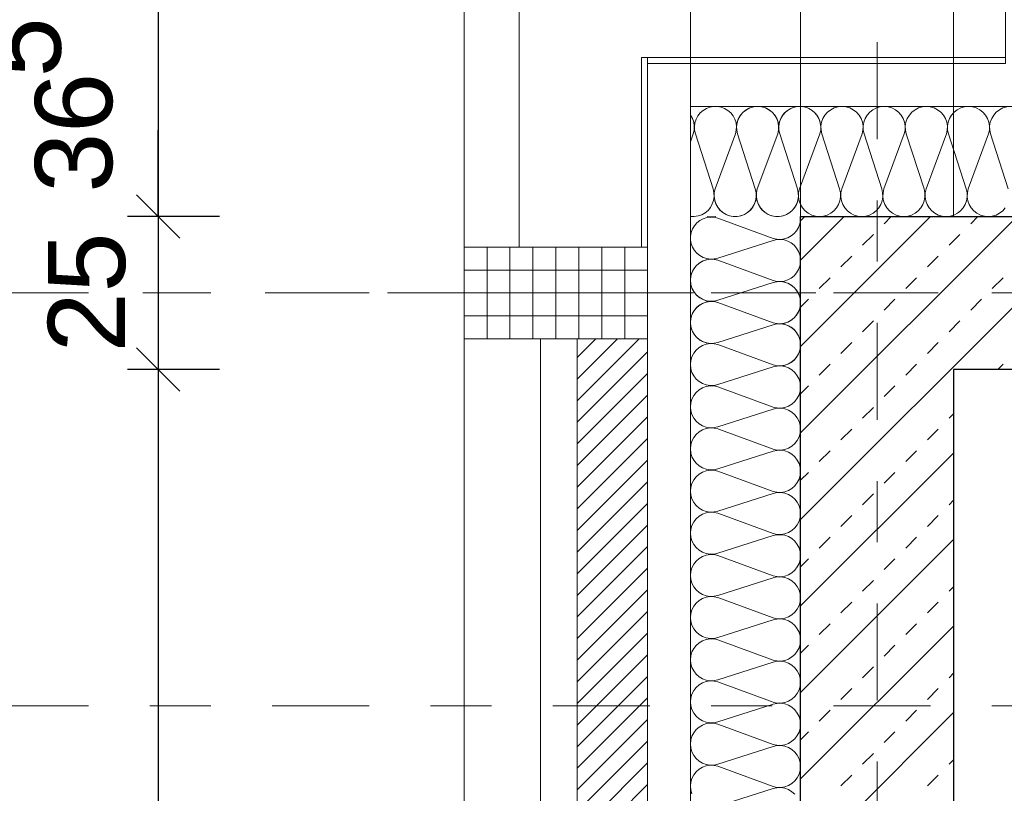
# Model space of a CAD drawing. Header units: metres. Extents: x -45.2 to 14.3, y -31.8 to 10.2.
# Tile 13 of 152: x -40.6 to -38.9, y -17 to -15.8. Entities that reach past the tile are written whole.
import ezdxf

# ---------------------------------------------------------------- set-up
doc = ezdxf.new("R2010")
doc.units = ezdxf.units.M
doc.header["$LTSCALE"] = 0.05
for name, pattern in [('Achsen 01', [5.291531, 3.175, -1.058062, 0.352704, -0.705764]), ('ISO-07 Punktiert', [0.889, 0.127, -0.762]), ('Raster 01', [2, 1, -1]), ('VW-01 Strichlinie kurz', [2, 1, -1])]:
    doc.linetypes.add(name, pattern=pattern)
doc.layers.get('0').update_dxf_attribs({"lineweight": 25})
for name, color, linetype, lineweight, true_color in [('013_Beton und Stahlbetonarbeiten-000 Brüstung', 7, 'Continuous', 9, 0xa6a6a6), ('014_Fassadenarbeiten-000 Aufsicht Betonfertigteile', 7, 'Continuous', 9, 0xc0c0c0), ('014_Fassadenarbeiten-000 Aufsicht Mauerwerk', 7, 'Continuous', 9, 0xa6a6a6), ('014_Fassadenarbeiten-330 mineralische Dämmung', 7, 'Continuous', 9, 0x666666), ('031_Metallbauarbeiten-330 Aufsicht Metallbauarbeiten', 7, 'Continuous', 9, 0xa6a6a6), ('032_Metallarbeiten-PR_Fassade', 7, 'Continuous', 13, 0x444444), ('AV1-Achsen', 1, 'Achsen 01', 18, 0xff0000), ('AV1-Raster', 7, 'Raster 01', 9, 0xa6a6a6)]:
    doc.layers.add(name, color=color, linetype=linetype, lineweight=lineweight, true_color=true_color)
for name, color, linetype, lineweight in [('013_Beton und Stahlbetonarbeiten-000 Unterzüge', 7, 'ISO-07 Punktiert', 13), ('013_Beton und Stahlbetonarbeiten-330 Außenwände', 7, 'Continuous', 25), ('014_Fassadenarbeiten-330 Betonfertigteile vertikal', 7, 'Continuous', 9), ('014_Fassadenarbeiten-330 Filtermauerwerk 11.5cm', 7, 'Continuous', 9), ('AV1-Schnitt Achsen', 7, 'Achsen 01', 18), ('Bemaßung-Bemaßung', 7, 'Continuous', 9)]:
    doc.layers.add(name, color=color, linetype=linetype, lineweight=lineweight)
doc.styles.add('Arial', font='arial.ttf')

msp = doc.modelspace()

# ---------------------------------------------------------------- linework, layer by layer
at = {"color": 0, "linetype": 'ByBlock', "lineweight": -2}
for p, q in [((-40.325, -16.075), (-40.325, -16.0043)), ((-40.325, -16.075), (-40.325, -16.1457)), ((-40.325, -16.325), (-40.325, -16.3957)), ((-40.325, -16.325), (-40.325, -16.3957))]:
    msp.add_line(p, q, dxfattribs=at)
at = {"color": 0, "linetype": 'Continuous', "lineweight": 15}
for p, q in [((-40.2896, -16.1104), (-40.3604, -16.0396)), ((-40.3604, -16.0396), (-40.2896, -16.1104)), ((-40.3604, -16.2896), (-40.2896, -16.3604)), ((-40.3604, -16.2896), (-40.2896, -16.3604))]:
    msp.add_line(p, q, dxfattribs=at)
at = {"layer": '013_Beton und Stahlbetonarbeiten-000 Brüstung'}
msp.add_lwpolyline([(-39.275, -16.075), (-39.275, -13.625), (-39.025, -13.625), (-39.025, -16.075)], close=True, dxfattribs=at)
at = {"layer": '013_Beton und Stahlbetonarbeiten-000 Unterzüge', "linetype": 'VW-01 Strichlinie kurz'}
msp.add_lwpolyline([(-39.275, -16.075), (-39.275, -13.625), (-39.025, -13.625), (-39.025, -16.075)], close=True, dxfattribs=at)
at = {"layer": '013_Beton und Stahlbetonarbeiten-330 Außenwände', "color": 251, "linetype": 'Continuous', "lineweight": 13, "true_color": 0x4c4c4c}
for p, q in [((-39.275, -16.0819), (-39.2681, -16.075)), ((-38.7796, -16.075), (-39.275, -16.5704)), ((-38.9211, -16.075), (-39.275, -16.4289)), ((-39.0625, -16.075), (-39.275, -16.2875)), ((-39.2039, -16.075), (-39.275, -16.1461)), ((-39.1384, -16.0867), (-39.1267, -16.075)), ((-38.9969, -16.0867), (-38.9853, -16.075)), ((-39.1737, -16.122), (-39.156, -16.1044)), ((-39.0323, -16.122), (-39.0146, -16.1044)), ((-39.2091, -16.1574), (-39.1914, -16.1397)), ((-39.0676, -16.1574), (-39.05, -16.1397)), ((-39.2444, -16.1927), (-39.2267, -16.1751)), ((-39.103, -16.1927), (-39.0853, -16.1751)), ((-38.9616, -16.1927), (-38.9439, -16.1751)), ((-39.275, -16.2233), (-39.2621, -16.2104)), ((-39.1384, -16.2281), (-39.1207, -16.2104)), ((-38.9969, -16.2281), (-38.9793, -16.2104)), ((-39.1737, -16.2635), (-39.156, -16.2458)), ((-39.0323, -16.2635), (-39.0146, -16.2458)), ((-39.2091, -16.2988), (-39.1914, -16.2811)), ((-39.0676, -16.2988), (-39.05, -16.2811)), ((-39.2444, -16.3342), (-39.2267, -16.3165)), ((-39.103, -16.3342), (-39.0853, -16.3165)), ((-38.9524, -16.325), (-38.9439, -16.3165)), ((-39.275, -16.3647), (-39.2621, -16.3518)), ((-39.1384, -16.3695), (-39.1207, -16.3518)), ((-39.1737, -16.4049), (-39.156, -16.3872)), ((-39.0323, -16.4049), (-39.025, -16.3976)), ((-39.2091, -16.4402), (-39.1914, -16.4226)), ((-39.0676, -16.4402), (-39.05, -16.4226)), ((-39.025, -16.4618), (-39.275, -16.7118)), ((-39.2444, -16.4756), (-39.2267, -16.4579)), ((-39.103, -16.4756), (-39.0853, -16.4579)), ((-39.275, -16.5062), (-39.2621, -16.4933)), ((-39.1384, -16.5109), (-39.1207, -16.4933)), ((-39.1737, -16.5463), (-39.156, -16.5286)), ((-39.0323, -16.5463), (-39.025, -16.539)), ((-39.2091, -16.5817), (-39.1914, -16.564)), ((-39.0676, -16.5817), (-39.05, -16.564)), ((-39.025, -16.6032), (-39.275, -16.8532)), ((-39.2444, -16.617), (-39.2267, -16.5993)), ((-39.103, -16.617), (-39.0853, -16.5993)), ((-39.275, -16.6476), (-39.2621, -16.6347)), ((-39.1384, -16.6524), (-39.1207, -16.6347)), ((-39.1737, -16.6877), (-39.156, -16.67)), ((-39.0323, -16.6877), (-39.025, -16.6804)), ((-39.2091, -16.7231), (-39.1914, -16.7054)), ((-39.0676, -16.7231), (-39.05, -16.7054)), ((-39.025, -16.7446), (-39.275, -16.9946)), ((-39.2444, -16.7584), (-39.2267, -16.7408)), ((-39.103, -16.7584), (-39.0853, -16.7408)), ((-39.275, -16.789), (-39.2621, -16.7761)), ((-39.1384, -16.7938), (-39.1207, -16.7761)), ((-39.1737, -16.8291), (-39.156, -16.8115)), ((-39.0323, -16.8291), (-39.025, -16.8218)), ((-39.2091, -16.8645), (-39.1914, -16.8468)), ((-39.0676, -16.8645), (-39.05, -16.8468)), ((-39.2444, -16.8999), (-39.2267, -16.8822)), ((-39.103, -16.8999), (-39.0853, -16.8822)), ((-39.025, -16.886), (-39.275, -17.136)), ((-39.275, -16.9304), (-39.2621, -16.9175)), ((-39.1384, -16.9352), (-39.1207, -16.9175)), ((-39.1737, -16.9706), (-39.156, -16.9529)), ((-39.0323, -16.9706), (-39.025, -16.9633)), ((-39.2091, -17.0059), (-39.1914, -16.9882)), ((-39.0676, -17.0059), (-39.05, -16.9882))]:
    msp.add_line(p, q, dxfattribs=at)
at = {"layer": '013_Beton und Stahlbetonarbeiten-330 Außenwände'}
msp.add_lwpolyline([(-39.275, -16.075), (-36.325, -16.075), (-36.325, -16.325), (-39.025, -16.325), (-39.025, -21.725), (-39.275, -21.725)], close=True, dxfattribs=at)
at = {"layer": '014_Fassadenarbeiten-000 Aufsicht Betonfertigteile'}
msp.add_lwpolyline([(-39.455, 0.305), (-39.455, -21.905), (-39.825, -22.275), (-39.825, 0.675)], close=True, dxfattribs=at)
at = {"layer": '014_Fassadenarbeiten-000 Aufsicht Mauerwerk'}
for points in [[(-39.525, -17.475), (-39.7, -17.475), (-39.7, -16.275), (-39.525, -16.275)], [(-39.7, -16.275), (-39.525, -16.275), (-39.525, -17.475), (-39.7, -17.475)]]:
    msp.add_lwpolyline(points, close=True, dxfattribs=at)
at = {"layer": '014_Fassadenarbeiten-330 Betonfertigteile vertikal', "color": 8, "linetype": 'Continuous', "lineweight": 9, "true_color": 0x808080}
for p, q in [((-39.7875, -16.125), (-39.7875, -16.275)), ((-39.75, -16.125), (-39.75, -16.275)), ((-39.7125, -16.125), (-39.7125, -16.275)), ((-39.675, -16.125), (-39.675, -16.275)), ((-39.6375, -16.125), (-39.6375, -16.275)), ((-39.6, -16.125), (-39.6, -16.275)), ((-39.5625, -16.125), (-39.5625, -16.275))]:
    msp.add_line(p, q, dxfattribs=at)
at = {"layer": '014_Fassadenarbeiten-330 Betonfertigteile vertikal', "color": 8, "linetype": 'Continuous', "lineweight": 13, "true_color": 0x808080}
for p, q in [((-39.825, -16.1625), (-39.525, -16.1625)), ((-39.825, -16.2), (-39.525, -16.2)), ((-39.825, -16.2375), (-39.525, -16.2375))]:
    msp.add_line(p, q, dxfattribs=at)
at = {"layer": '014_Fassadenarbeiten-330 Betonfertigteile vertikal'}
msp.add_lwpolyline([(-39.525, -16.275), (-39.525, -16.125), (-39.825, -16.125), (-39.825, -16.275)], close=True, dxfattribs=at)
at = {"layer": '014_Fassadenarbeiten-330 Filtermauerwerk 11.5cm', "color": 8, "linetype": 'Continuous', "lineweight": 9, "true_color": 0x808080}
for p, q in [((-39.64, -16.3055), (-39.6095, -16.275)), ((-39.64, -16.3408), (-39.5742, -16.275)), ((-39.64, -16.3762), (-39.5388, -16.275)), ((-39.64, -16.4115), (-39.525, -16.2965)), ((-39.64, -16.4469), (-39.525, -16.3319)), ((-39.64, -16.4823), (-39.525, -16.3673)), ((-39.64, -16.5176), (-39.525, -16.4026)), ((-39.64, -16.553), (-39.525, -16.438)), ((-39.64, -16.5883), (-39.525, -16.4733)), ((-39.64, -16.6237), (-39.525, -16.5087)), ((-39.64, -16.659), (-39.525, -16.544)), ((-39.64, -16.6944), (-39.525, -16.5794)), ((-39.64, -16.7297), (-39.525, -16.6147)), ((-39.64, -16.7651), (-39.525, -16.6501)), ((-39.64, -16.8005), (-39.525, -16.6855)), ((-39.64, -16.8358), (-39.525, -16.7208)), ((-39.64, -16.8712), (-39.525, -16.7562)), ((-39.64, -16.9065), (-39.525, -16.7915)), ((-39.64, -16.9419), (-39.525, -16.8269)), ((-39.64, -16.9772), (-39.525, -16.8622)), ((-39.64, -17.0126), (-39.525, -16.8976)), ((-39.64, -17.0479), (-39.525, -16.9329)), ((-39.64, -17.0833), (-39.525, -16.9683)), ((-39.64, -17.1186), (-39.525, -17.0036))]:
    msp.add_line(p, q, dxfattribs=at)
at = {"layer": '014_Fassadenarbeiten-330 Filtermauerwerk 11.5cm'}
msp.add_lwpolyline([(-39.64, -16.275), (-39.525, -16.275), (-39.525, -17.475), (-39.64, -17.475)], close=True, dxfattribs=at)
at = {"layer": '014_Fassadenarbeiten-330 mineralische Dämmung'}
msp.add_lwpolyline([(-36.8275, -16.075), (-36.8275, -15.895), (-39.455, -15.895), (-39.455, -21.905), (-39.15, -21.905), (-39.15, -21.725), (-39.275, -21.725), (-39.275, -16.075)], close=True, dxfattribs=at)
for points in [[(-39.2434, -15.94), (-39.2421, -15.934), (-39.2418, -15.9278), (-39.2427, -15.9217), (-39.2446, -15.9159), (-39.2475, -15.9104), (-39.2514, -15.9056), (-39.256, -15.9016), (-39.256, -15.9016), (-39.2613, -15.8984), (-39.2671, -15.8962), (-39.2731, -15.8951), (-39.2793, -15.8951), (-39.2854, -15.8962), (-39.2911, -15.8984), (-39.2964, -15.9016), (-39.2964, -15.9016), (-39.3011, -15.9056), (-39.3049, -15.9104), (-39.3079, -15.9159), (-39.3098, -15.9217), (-39.3106, -15.9278), (-39.3104, -15.934), (-39.309, -15.94), (-39.2801, -16.03), (-39.2801, -16.03), (-39.2787, -16.036), (-39.2785, -16.0422), (-39.2793, -16.0483), (-39.2812, -16.0542), (-39.2841, -16.0596), (-39.288, -16.0644), (-39.2926, -16.0685), (-39.2926, -16.0685), (-39.2979, -16.0716), (-39.3037, -16.0738), (-39.3098, -16.0749), (-39.316, -16.0749), (-39.322, -16.0738), (-39.3278, -16.0716), (-39.3331, -16.0685), (-39.3331, -16.0685), (-39.3377, -16.0644), (-39.3416, -16.0596), (-39.3445, -16.0542), (-39.3464, -16.0483), (-39.3473, -16.0422), (-39.347, -16.036), (-39.3457, -16.03), (-39.3124, -15.94), (-39.3124, -15.94), (-39.311, -15.934), (-39.3108, -15.9278), (-39.3116, -15.9217), (-39.3135, -15.9159), (-39.3164, -15.9104), (-39.3203, -15.9056), (-39.3249, -15.9016), (-39.3249, -15.9016), (-39.3302, -15.8984), (-39.336, -15.8962), (-39.3421, -15.8951), (-39.3483, -15.8951), (-39.3543, -15.8962), (-39.3601, -15.8984), (-39.3654, -15.9016), (-39.3654, -15.9016), (-39.37, -15.9056), (-39.3739, -15.9104), (-39.3768, -15.9159), (-39.3787, -15.9217), (-39.3796, -15.9278), (-39.3793, -15.934), (-39.378, -15.94), (-39.349, -16.03), (-39.349, -16.03), (-39.3477, -16.036), (-39.3474, -16.0422), (-39.3482, -16.0483), (-39.3502, -16.0542), (-39.3531, -16.0596), (-39.3569, -16.0644), (-39.3616, -16.0685), (-39.3616, -16.0685), (-39.3669, -16.0716), (-39.3727, -16.0738), (-39.3787, -16.0749), (-39.3849, -16.0749), (-39.391, -16.0738), (-39.3967, -16.0716), (-39.402, -16.0685), (-39.402, -16.0685), (-39.4067, -16.0644), (-39.4105, -16.0596), (-39.4135, -16.0542), (-39.4154, -16.0483), (-39.4162, -16.0422), (-39.416, -16.036), (-39.4146, -16.03), (-39.3813, -15.94), (-39.3813, -15.94), (-39.38, -15.934), (-39.3797, -15.9278), (-39.3805, -15.9217), (-39.3825, -15.9159), (-39.3854, -15.9104), (-39.3892, -15.9056), (-39.3939, -15.9016), (-39.3939, -15.9016), (-39.3992, -15.8984), (-39.405, -15.8962), (-39.411, -15.8951), (-39.4172, -15.8951), (-39.4233, -15.8962), (-39.429, -15.8984), (-39.4343, -15.9016), (-39.4343, -15.9016), (-39.439, -15.9056), (-39.4428, -15.9104), (-39.4458, -15.9159), (-39.4477, -15.9217), (-39.4485, -15.9278), (-39.4483, -15.934), (-39.4469, -15.94), (-39.418, -16.03), (-39.418, -16.03), (-39.4166, -16.0361), (-39.4164, -16.0424), (-39.4173, -16.0486), (-39.4193, -16.0545), (-39.4223, -16.06), (-39.4263, -16.0649), (-39.4311, -16.0689), (-39.4366, -16.072), (-39.4425, -16.074), (-39.4487, -16.075), (-39.455, -16.0748)], [(-38.9403, -16.0608), (-38.9446, -16.0657), (-38.9497, -16.0697), (-38.9555, -16.0726), (-38.9617, -16.0744), (-38.9681, -16.075), (-38.9746, -16.0744), (-38.9808, -16.0726), (-38.9866, -16.0697), (-38.9917, -16.0657), (-38.996, -16.0608), (-38.9993, -16.0553), (-39.0015, -16.0492), (-39.0025, -16.0428), (-39.0023, -16.0363), (-39.0009, -16.03), (-38.9677, -15.94), (-38.9677, -15.94), (-38.9663, -15.9337), (-38.9661, -15.9272), (-38.9671, -15.9208), (-38.9693, -15.9147), (-38.9726, -15.9092), (-38.9769, -15.9043), (-38.982, -15.9003), (-38.9878, -15.8974), (-38.994, -15.8956), (-39.0004, -15.895), (-39.0069, -15.8956), (-39.0131, -15.8974), (-39.0189, -15.9003), (-39.024, -15.9043), (-39.0283, -15.9092), (-39.0316, -15.9147), (-39.0338, -15.9208), (-39.0348, -15.9272), (-39.0346, -15.9337), (-39.0332, -15.94), (-39.0043, -16.03), (-39.0043, -16.03), (-39.0029, -16.0363), (-39.0027, -16.0428), (-39.0037, -16.0492), (-39.0059, -16.0553), (-39.0092, -16.0608), (-39.0135, -16.0657), (-39.0187, -16.0697), (-39.0244, -16.0726), (-39.0306, -16.0744), (-39.0371, -16.075), (-39.0435, -16.0744), (-39.0498, -16.0726), (-39.0555, -16.0697), (-39.0606, -16.0657), (-39.0649, -16.0608), (-39.0682, -16.0553), (-39.0704, -16.0492), (-39.0715, -16.0428), (-39.0713, -16.0363), (-39.0699, -16.03), (-39.0366, -15.94), (-39.0366, -15.94), (-39.0352, -15.9337), (-39.035, -15.9272), (-39.036, -15.9208), (-39.0382, -15.9147), (-39.0416, -15.9092), (-39.0458, -15.9043), (-39.051, -15.9003), (-39.0567, -15.8974), (-39.0629, -15.8956), (-39.0694, -15.895), (-39.0758, -15.8956), (-39.0821, -15.8974), (-39.0878, -15.9003), (-39.0929, -15.9043), (-39.0972, -15.9092), (-39.1005, -15.9147), (-39.1027, -15.9208), (-39.1038, -15.9272), (-39.1036, -15.9337), (-39.1022, -15.94), (-39.0732, -16.03), (-39.0732, -16.03), (-39.0719, -16.0363), (-39.0717, -16.0428), (-39.0727, -16.0492), (-39.0749, -16.0553), (-39.0782, -16.0608), (-39.0825, -16.0657), (-39.0876, -16.0697), (-39.0934, -16.0726), (-39.0996, -16.0744), (-39.106, -16.075), (-39.1125, -16.0744), (-39.1187, -16.0726), (-39.1245, -16.0697), (-39.1296, -16.0657), (-39.1339, -16.0608), (-39.1372, -16.0553), (-39.1394, -16.0492), (-39.1404, -16.0428), (-39.1402, -16.0363), (-39.1388, -16.03), (-39.1055, -15.94), (-39.1055, -15.94), (-39.1042, -15.9337), (-39.104, -15.9272), (-39.105, -15.9208), (-39.1072, -15.9147), (-39.1105, -15.9092), (-39.1148, -15.9043), (-39.1199, -15.9003), (-39.1257, -15.8974), (-39.1319, -15.8956), (-39.1383, -15.895), (-39.1448, -15.8956), (-39.151, -15.8974), (-39.1568, -15.9003), (-39.1619, -15.9043), (-39.1662, -15.9092), (-39.1695, -15.9147), (-39.1717, -15.9208), (-39.1727, -15.9272), (-39.1725, -15.9337), (-39.1711, -15.94), (-39.1422, -16.03), (-39.1422, -16.03), (-39.1408, -16.0363), (-39.1406, -16.0428), (-39.1416, -16.0492), (-39.1438, -16.0553), (-39.1471, -16.0608), (-39.1514, -16.0657), (-39.1565, -16.0697), (-39.1623, -16.0726), (-39.1685, -16.0744), (-39.175, -16.075), (-39.1814, -16.0744), (-39.1876, -16.0726), (-39.1934, -16.0697), (-39.1985, -16.0657), (-39.2028, -16.0608), (-39.2061, -16.0553), (-39.2083, -16.0492), (-39.2094, -16.0428), (-39.2092, -16.0363), (-39.2078, -16.03), (-39.1745, -15.94), (-39.1745, -15.94), (-39.1731, -15.9337), (-39.1729, -15.9272), (-39.1739, -15.9208), (-39.1761, -15.9147), (-39.1794, -15.9092), (-39.1837, -15.9043), (-39.1888, -15.9003), (-39.1946, -15.8974), (-39.2008, -15.8956), (-39.2073, -15.895), (-39.2137, -15.8956), (-39.2199, -15.8974), (-39.2257, -15.9003), (-39.2308, -15.9043), (-39.2351, -15.9092), (-39.2384, -15.9147), (-39.2406, -15.9208), (-39.2416, -15.9272), (-39.2415, -15.9337), (-39.2401, -15.94), (-39.2111, -16.03), (-39.2111, -16.03), (-39.2097, -16.0363), (-39.2096, -16.0428), (-39.2106, -16.0492), (-39.2128, -16.0553), (-39.2161, -16.0608), (-39.2204, -16.0657), (-39.2255, -16.0697), (-39.2313, -16.0726), (-39.2375, -16.0744), (-39.2439, -16.075), (-39.2504, -16.0744), (-39.2566, -16.0726), (-39.2624, -16.0697), (-39.2675, -16.0657), (-39.2718, -16.0608), (-39.2751, -16.0553), (-39.2773, -16.0492), (-39.2783, -16.0428), (-39.2781, -16.0363), (-39.2767, -16.03), (-39.2434, -15.94), (-39.2434, -15.94), (-39.242, -15.9337), (-39.2419, -15.9272), (-39.2429, -15.9208), (-39.2451, -15.9147), (-39.2484, -15.9092), (-39.2527, -15.9043), (-39.2578, -15.9003), (-39.2636, -15.8974), (-39.2698, -15.8956), (-39.2762, -15.895), (-39.2827, -15.8956), (-39.2889, -15.8974), (-39.2947, -15.9003), (-39.2998, -15.9043), (-39.3041, -15.9092), (-39.3074, -15.9147), (-39.3096, -15.9208), (-39.3106, -15.9272), (-39.3104, -15.9337), (-39.309, -15.94), (-39.2801, -16.03), (-39.2801, -16.03), (-39.2787, -16.0363), (-39.2785, -16.0428), (-39.2795, -16.0492), (-39.2817, -16.0553), (-39.285, -16.0608), (-39.2893, -16.0657), (-39.2944, -16.0697), (-39.3002, -16.0726), (-39.3064, -16.0744), (-39.3129, -16.075), (-39.3193, -16.0744), (-39.3255, -16.0726), (-39.3313, -16.0697), (-39.3364, -16.0657), (-39.3407, -16.0608), (-39.344, -16.0553), (-39.3462, -16.0492), (-39.3472, -16.0428), (-39.3471, -16.0363), (-39.3457, -16.03), (-39.3124, -15.94), (-39.3124, -15.94), (-39.311, -15.9337), (-39.3108, -15.9272), (-39.3118, -15.9208), (-39.314, -15.9147), (-39.3173, -15.9092), (-39.3216, -15.9043), (-39.3267, -15.9003), (-39.3325, -15.8974), (-39.3387, -15.8956), (-39.3452, -15.895), (-39.3516, -15.8956), (-39.3578, -15.8974), (-39.3636, -15.9003), (-39.3687, -15.9043), (-39.373, -15.9092), (-39.3763, -15.9147), (-39.3785, -15.9208), (-39.3795, -15.9272), (-39.3794, -15.9337), (-39.378, -15.94), (-39.349, -16.03), (-39.349, -16.03), (-39.3476, -16.0363), (-39.3474, -16.0428), (-39.3485, -16.0492), (-39.3507, -16.0553), (-39.354, -16.0608), (-39.3583, -16.0657), (-39.3634, -16.0697), (-39.3691, -16.0726), (-39.3754, -16.0744), (-39.3818, -16.075), (-39.3883, -16.0744), (-39.3945, -16.0726), (-39.4003, -16.0697), (-39.4054, -16.0657), (-39.4097, -16.0608), (-39.413, -16.0553), (-39.4152, -16.0492), (-39.4162, -16.0428), (-39.416, -16.0363), (-39.4146, -16.03)], [(-38.9379, -15.8956), (-38.9442, -15.8974), (-38.9499, -15.9003), (-38.9551, -15.9043), (-38.9593, -15.9092), (-38.9626, -15.9147), (-38.9648, -15.9208), (-38.9659, -15.9272), (-38.9657, -15.9337), (-38.9643, -15.94), (-38.9354, -16.03)], [(-39.455, -15.9095), (-39.4518, -15.915), (-39.4497, -15.921), (-39.4487, -15.9274), (-39.4489, -15.9338), (-39.4503, -15.94), (-39.455, -15.9528)], [(-39.32, -16.3176), (-39.314, -16.3189), (-39.3078, -16.3192), (-39.3017, -16.3184), (-39.2959, -16.3164), (-39.2904, -16.3135), (-39.2856, -16.3097), (-39.2816, -16.305), (-39.2816, -16.305), (-39.2784, -16.2997), (-39.2762, -16.2939), (-39.2751, -16.2879), (-39.2751, -16.2817), (-39.2762, -16.2756), (-39.2784, -16.2699), (-39.2816, -16.2646), (-39.2816, -16.2646), (-39.2856, -16.2599), (-39.2904, -16.2561), (-39.2959, -16.2531), (-39.3017, -16.2512), (-39.3078, -16.2504), (-39.314, -16.2507), (-39.32, -16.252), (-39.41, -16.2809), (-39.41, -16.2809), (-39.416, -16.2823), (-39.4222, -16.2826), (-39.4283, -16.2817), (-39.4342, -16.2798), (-39.4396, -16.2769), (-39.4444, -16.273), (-39.4485, -16.2684), (-39.4485, -16.2684), (-39.4516, -16.2631), (-39.4538, -16.2573), (-39.4549, -16.2512), (-39.4549, -16.2451), (-39.4538, -16.239), (-39.4516, -16.2332), (-39.4485, -16.2279), (-39.4485, -16.2279), (-39.4444, -16.2233), (-39.4396, -16.2194), (-39.4342, -16.2165), (-39.4283, -16.2146), (-39.4222, -16.2137), (-39.416, -16.214), (-39.41, -16.2154), (-39.32, -16.2486), (-39.32, -16.2486), (-39.314, -16.25), (-39.3078, -16.2503), (-39.3017, -16.2494), (-39.2959, -16.2475), (-39.2904, -16.2446), (-39.2856, -16.2407), (-39.2816, -16.2361), (-39.2816, -16.2361), (-39.2784, -16.2308), (-39.2762, -16.225), (-39.2751, -16.2189), (-39.2751, -16.2128), (-39.2762, -16.2067), (-39.2784, -16.2009), (-39.2816, -16.1956), (-39.2816, -16.1956), (-39.2856, -16.191), (-39.2904, -16.1871), (-39.2959, -16.1842), (-39.3017, -16.1823), (-39.3078, -16.1814), (-39.314, -16.1817), (-39.32, -16.1831), (-39.41, -16.212), (-39.41, -16.212), (-39.416, -16.2134), (-39.4222, -16.2136), (-39.4283, -16.2128), (-39.4342, -16.2109), (-39.4396, -16.2079), (-39.4444, -16.2041), (-39.4485, -16.1994), (-39.4485, -16.1994), (-39.4516, -16.1941), (-39.4538, -16.1884), (-39.4549, -16.1823), (-39.4549, -16.1761), (-39.4538, -16.1701), (-39.4516, -16.1643), (-39.4485, -16.159), (-39.4485, -16.159), (-39.4444, -16.1543), (-39.4396, -16.1505), (-39.4342, -16.1476), (-39.4283, -16.1456), (-39.4222, -16.1448), (-39.416, -16.1451), (-39.41, -16.1464), (-39.32, -16.1797), (-39.32, -16.1797), (-39.314, -16.181), (-39.3078, -16.1813), (-39.3017, -16.1805), (-39.2959, -16.1786), (-39.2904, -16.1756), (-39.2856, -16.1718), (-39.2816, -16.1671), (-39.2816, -16.1671), (-39.2784, -16.1618), (-39.2762, -16.1561), (-39.2751, -16.15), (-39.2751, -16.1438), (-39.2762, -16.1378), (-39.2784, -16.132), (-39.2816, -16.1267), (-39.2816, -16.1267), (-39.2856, -16.122), (-39.2904, -16.1182), (-39.2959, -16.1153), (-39.3017, -16.1133), (-39.3078, -16.1125), (-39.314, -16.1128), (-39.32, -16.1141), (-39.41, -16.143), (-39.41, -16.143), (-39.416, -16.1444), (-39.4222, -16.1447), (-39.4283, -16.1438), (-39.4342, -16.1419), (-39.4396, -16.139), (-39.4444, -16.1351), (-39.4485, -16.1305), (-39.4485, -16.1305), (-39.4516, -16.1252), (-39.4538, -16.1194), (-39.4549, -16.1133), (-39.4549, -16.1072), (-39.4538, -16.1011), (-39.4516, -16.0953), (-39.4485, -16.09), (-39.4485, -16.09), (-39.4444, -16.0854), (-39.4396, -16.0815), (-39.4342, -16.0786), (-39.4283, -16.0767), (-39.4222, -16.0759), (-39.416, -16.0761), (-39.41, -16.0775), (-39.32, -16.1107), (-39.32, -16.1107), (-39.314, -16.1121), (-39.3078, -16.1124), (-39.3017, -16.1115), (-39.2959, -16.1096), (-39.2905, -16.1067), (-39.2857, -16.1029), (-39.2816, -16.0982), (-39.2784, -16.093), (-39.2763, -16.0872), (-39.2751, -16.0812), (-39.2751, -16.075)], [(-39.4134, -16.075), (-39.4181, -16.0757), (-39.423, -16.0757), (-39.4278, -16.075)], [(-39.4526, -17.0192), (-39.4544, -17.013), (-39.455, -17.0065), (-39.4544, -17.0001), (-39.4526, -16.9939), (-39.4497, -16.9881), (-39.4457, -16.983), (-39.4408, -16.9787), (-39.4353, -16.9754), (-39.4292, -16.9732), (-39.4228, -16.9722), (-39.4163, -16.9724), (-39.41, -16.9738), (-39.32, -17.007), (-39.32, -17.007), (-39.3137, -17.0084), (-39.3072, -17.0086), (-39.3008, -17.0076), (-39.2947, -17.0054), (-39.2892, -17.0021), (-39.2843, -16.9978), (-39.2803, -16.9927), (-39.2774, -16.9869), (-39.2756, -16.9807), (-39.275, -16.9742), (-39.2756, -16.9678), (-39.2774, -16.9616), (-39.2803, -16.9558), (-39.2843, -16.9507), (-39.2892, -16.9464), (-39.2947, -16.9431), (-39.3008, -16.9409), (-39.3072, -16.9399), (-39.3137, -16.9401), (-39.32, -16.9415), (-39.41, -16.9704), (-39.41, -16.9704), (-39.4163, -16.9718), (-39.4228, -16.972), (-39.4292, -16.9709), (-39.4353, -16.9687), (-39.4408, -16.9654), (-39.4457, -16.9612), (-39.4497, -16.956), (-39.4526, -16.9503), (-39.4544, -16.944), (-39.455, -16.9376), (-39.4544, -16.9312), (-39.4526, -16.9249), (-39.4497, -16.9192), (-39.4457, -16.914), (-39.4408, -16.9098), (-39.4353, -16.9065), (-39.4292, -16.9042), (-39.4228, -16.9032), (-39.4163, -16.9034), (-39.41, -16.9048), (-39.32, -16.9381), (-39.32, -16.9381), (-39.3137, -16.9395), (-39.3072, -16.9397), (-39.3008, -16.9386), (-39.2947, -16.9364), (-39.2892, -16.9331), (-39.2843, -16.9289), (-39.2803, -16.9237), (-39.2774, -16.918), (-39.2756, -16.9117), (-39.275, -16.9053), (-39.2756, -16.8989), (-39.2774, -16.8926), (-39.2803, -16.8869), (-39.2843, -16.8817), (-39.2892, -16.8775), (-39.2947, -16.8742), (-39.3008, -16.872), (-39.3072, -16.8709), (-39.3137, -16.8711), (-39.32, -16.8725), (-39.41, -16.9014), (-39.41, -16.9014), (-39.4163, -16.9028), (-39.4228, -16.903), (-39.4292, -16.902), (-39.4353, -16.8998), (-39.4408, -16.8965), (-39.4457, -16.8922), (-39.4497, -16.8871), (-39.4526, -16.8813), (-39.4544, -16.8751), (-39.455, -16.8687), (-39.4544, -16.8622), (-39.4526, -16.856), (-39.4497, -16.8502), (-39.4457, -16.8451), (-39.4408, -16.8408), (-39.4353, -16.8375), (-39.4292, -16.8353), (-39.4228, -16.8343), (-39.4163, -16.8345), (-39.41, -16.8359), (-39.32, -16.8691), (-39.32, -16.8691), (-39.3137, -16.8705), (-39.3072, -16.8707), (-39.3008, -16.8697), (-39.2947, -16.8675), (-39.2892, -16.8642), (-39.2843, -16.8599), (-39.2803, -16.8548), (-39.2774, -16.849), (-39.2756, -16.8428), (-39.275, -16.8364), (-39.2756, -16.8299), (-39.2774, -16.8237), (-39.2803, -16.8179), (-39.2843, -16.8128), (-39.2892, -16.8085), (-39.2947, -16.8052), (-39.3008, -16.803), (-39.3072, -16.802), (-39.3137, -16.8022), (-39.32, -16.8036), (-39.41, -16.8325), (-39.41, -16.8325), (-39.4163, -16.8339), (-39.4228, -16.8341), (-39.4292, -16.8331), (-39.4353, -16.8309), (-39.4408, -16.8276), (-39.4457, -16.8233), (-39.4497, -16.8181), (-39.4526, -16.8124), (-39.4544, -16.8062), (-39.455, -16.7997), (-39.4544, -16.7933), (-39.4526, -16.787), (-39.4497, -16.7813), (-39.4457, -16.7762), (-39.4408, -16.7719), (-39.4353, -16.7686), (-39.4292, -16.7664), (-39.4228, -16.7653), (-39.4163, -16.7655), (-39.41, -16.7669), (-39.32, -16.8002), (-39.32, -16.8002), (-39.3137, -16.8016), (-39.3072, -16.8018), (-39.3008, -16.8008), (-39.2947, -16.7986), (-39.2892, -16.7952), (-39.2843, -16.791), (-39.2803, -16.7858), (-39.2774, -16.7801), (-39.2756, -16.7739), (-39.275, -16.7674), (-39.2756, -16.761), (-39.2774, -16.7547), (-39.2803, -16.749), (-39.2843, -16.7439), (-39.2892, -16.7396), (-39.2947, -16.7363), (-39.3008, -16.7341), (-39.3072, -16.733), (-39.3137, -16.7332), (-39.32, -16.7346), (-39.41, -16.7635), (-39.41, -16.7635), (-39.4163, -16.7649), (-39.4228, -16.7651), (-39.4292, -16.7641), (-39.4353, -16.7619), (-39.4408, -16.7586), (-39.4457, -16.7543), (-39.4497, -16.7492), (-39.4526, -16.7434), (-39.4544, -16.7372), (-39.455, -16.7308), (-39.4544, -16.7243), (-39.4526, -16.7181), (-39.4497, -16.7123), (-39.4457, -16.7072), (-39.4408, -16.7029), (-39.4353, -16.6996), (-39.4292, -16.6974), (-39.4228, -16.6964), (-39.4163, -16.6966), (-39.41, -16.698), (-39.32, -16.7313), (-39.32, -16.7313), (-39.3137, -16.7326), (-39.3072, -16.7328), (-39.3008, -16.7318), (-39.2947, -16.7296), (-39.2892, -16.7263), (-39.2843, -16.722), (-39.2803, -16.7169), (-39.2774, -16.7111), (-39.2756, -16.7049), (-39.275, -16.6985), (-39.2756, -16.692), (-39.2774, -16.6858), (-39.2803, -16.68), (-39.2843, -16.6749), (-39.2892, -16.6706), (-39.2947, -16.6673), (-39.3008, -16.6651), (-39.3072, -16.6641), (-39.3137, -16.6643), (-39.32, -16.6657), (-39.41, -16.6946), (-39.41, -16.6946), (-39.4163, -16.696), (-39.4228, -16.6962), (-39.4292, -16.6952), (-39.4353, -16.693), (-39.4408, -16.6897), (-39.4457, -16.6854), (-39.4497, -16.6803), (-39.4526, -16.6745), (-39.4544, -16.6683), (-39.455, -16.6618), (-39.4544, -16.6554), (-39.4526, -16.6492), (-39.4497, -16.6434), (-39.4457, -16.6383), (-39.4408, -16.634), (-39.4353, -16.6307), (-39.4292, -16.6285), (-39.4228, -16.6274), (-39.4163, -16.6276), (-39.41, -16.629), (-39.32, -16.6623), (-39.32, -16.6623), (-39.3137, -16.6637), (-39.3072, -16.6639), (-39.3008, -16.6629), (-39.2947, -16.6607), (-39.2892, -16.6574), (-39.2843, -16.6531), (-39.2803, -16.648), (-39.2774, -16.6422), (-39.2756, -16.636), (-39.275, -16.6295), (-39.2756, -16.6231), (-39.2774, -16.6169), (-39.2803, -16.6111), (-39.2843, -16.606), (-39.2892, -16.6017), (-39.2947, -16.5984), (-39.3008, -16.5962), (-39.3072, -16.5952), (-39.3137, -16.5953), (-39.32, -16.5967), (-39.41, -16.6257), (-39.41, -16.6257), (-39.4163, -16.6271), (-39.4228, -16.6272), (-39.4292, -16.6262), (-39.4353, -16.624), (-39.4408, -16.6207), (-39.4457, -16.6164), (-39.4497, -16.6113), (-39.4526, -16.6055), (-39.4544, -16.5993), (-39.455, -16.5929), (-39.4544, -16.5864), (-39.4526, -16.5802), (-39.4497, -16.5744), (-39.4457, -16.5693), (-39.4408, -16.565), (-39.4353, -16.5617), (-39.4292, -16.5595), (-39.4228, -16.5585), (-39.4163, -16.5587), (-39.41, -16.5601), (-39.32, -16.5934), (-39.32, -16.5934), (-39.3137, -16.5948), (-39.3072, -16.5949), (-39.3008, -16.5939), (-39.2947, -16.5917), (-39.2892, -16.5884), (-39.2843, -16.5841), (-39.2803, -16.579), (-39.2774, -16.5732), (-39.2756, -16.567), (-39.275, -16.5606), (-39.2756, -16.5541), (-39.2774, -16.5479), (-39.2803, -16.5421), (-39.2843, -16.537), (-39.2892, -16.5327), (-39.2947, -16.5294), (-39.3008, -16.5272), (-39.3072, -16.5262), (-39.3137, -16.5264), (-39.32, -16.5278), (-39.41, -16.5567), (-39.41, -16.5567), (-39.4163, -16.5581), (-39.4228, -16.5583), (-39.4292, -16.5573), (-39.4353, -16.5551), (-39.4408, -16.5518), (-39.4457, -16.5475), (-39.4497, -16.5424), (-39.4526, -16.5366), (-39.4544, -16.5304), (-39.455, -16.5239), (-39.4544, -16.5175), (-39.4526, -16.5113), (-39.4497, -16.5055), (-39.4457, -16.5004), (-39.4408, -16.4961), (-39.4353, -16.4928), (-39.4292, -16.4906), (-39.4228, -16.4896), (-39.4163, -16.4897), (-39.41, -16.4911), (-39.32, -16.5244), (-39.32, -16.5244), (-39.3137, -16.5258), (-39.3072, -16.526), (-39.3008, -16.525), (-39.2947, -16.5228), (-39.2892, -16.5195), (-39.2843, -16.5152), (-39.2803, -16.5101), (-39.2774, -16.5043), (-39.2756, -16.4981), (-39.275, -16.4916), (-39.2756, -16.4852), (-39.2774, -16.479), (-39.2803, -16.4732), (-39.2843, -16.4681), (-39.2892, -16.4638), (-39.2947, -16.4605), (-39.3008, -16.4583), (-39.3072, -16.4573), (-39.3137, -16.4574), (-39.32, -16.4588), (-39.41, -16.4878), (-39.41, -16.4878), (-39.4163, -16.4892), (-39.4228, -16.4894), (-39.4292, -16.4883), (-39.4353, -16.4861), (-39.4408, -16.4828), (-39.4457, -16.4785), (-39.4497, -16.4734), (-39.4526, -16.4677), (-39.4544, -16.4614), (-39.455, -16.455), (-39.4544, -16.4485), (-39.4526, -16.4423), (-39.4497, -16.4365), (-39.4457, -16.4314), (-39.4408, -16.4271), (-39.4353, -16.4238), (-39.4292, -16.4216), (-39.4228, -16.4206), (-39.4163, -16.4208), (-39.41, -16.4222), (-39.32, -16.4555), (-39.32, -16.4555), (-39.3137, -16.4569), (-39.3072, -16.4571), (-39.3008, -16.456), (-39.2947, -16.4538), (-39.2892, -16.4505), (-39.2843, -16.4462), (-39.2803, -16.4411), (-39.2774, -16.4353), (-39.2756, -16.4291), (-39.275, -16.4227), (-39.2756, -16.4162), (-39.2774, -16.41), (-39.2803, -16.4043), (-39.2843, -16.3991), (-39.2892, -16.3948), (-39.2947, -16.3915), (-39.3008, -16.3893), (-39.3072, -16.3883), (-39.3137, -16.3885), (-39.32, -16.3899), (-39.41, -16.4188), (-39.41, -16.4188), (-39.4163, -16.4202), (-39.4228, -16.4204), (-39.4292, -16.4194), (-39.4353, -16.4172), (-39.4408, -16.4139), (-39.4457, -16.4096), (-39.4497, -16.4045), (-39.4526, -16.3987), (-39.4544, -16.3925), (-39.455, -16.386), (-39.4544, -16.3796), (-39.4526, -16.3734), (-39.4497, -16.3676), (-39.4457, -16.3625), (-39.4408, -16.3582), (-39.4353, -16.3549), (-39.4292, -16.3527), (-39.4228, -16.3517), (-39.4163, -16.3519), (-39.41, -16.3533), (-39.32, -16.3865), (-39.32, -16.3865), (-39.3137, -16.3879), (-39.3072, -16.3881), (-39.3008, -16.3871), (-39.2947, -16.3849), (-39.2892, -16.3816), (-39.2843, -16.3773), (-39.2803, -16.3722), (-39.2774, -16.3664), (-39.2756, -16.3602), (-39.275, -16.3537), (-39.2756, -16.3473), (-39.2774, -16.3411), (-39.2803, -16.3353), (-39.2843, -16.3302), (-39.2892, -16.3259), (-39.2947, -16.3226), (-39.3008, -16.3204), (-39.3072, -16.3194), (-39.3137, -16.3196), (-39.32, -16.321), (-39.41, -16.3499), (-39.41, -16.3499), (-39.4163, -16.3513), (-39.4228, -16.3515), (-39.4292, -16.3504), (-39.4353, -16.3482), (-39.4408, -16.3449), (-39.4457, -16.3407), (-39.4497, -16.3355), (-39.4526, -16.3298), (-39.4544, -16.3235), (-39.455, -16.3171), (-39.4544, -16.3106), (-39.4526, -16.3044), (-39.4497, -16.2987), (-39.4457, -16.2935), (-39.4408, -16.2893), (-39.4353, -16.2859), (-39.4292, -16.2837), (-39.4228, -16.2827), (-39.4163, -16.2829), (-39.41, -16.2843), (-39.32, -16.3176), (-39.32, -16.3176), (-39.3137, -16.319), (-39.3072, -16.3192), (-39.3008, -16.3181), (-39.2947, -16.3159), (-39.2892, -16.3126), (-39.2843, -16.3083), (-39.2803, -16.3032), (-39.2774, -16.2975), (-39.2756, -16.2912), (-39.275, -16.2848), (-39.2756, -16.2784), (-39.2774, -16.2721), (-39.2803, -16.2664), (-39.2843, -16.2612), (-39.2892, -16.257), (-39.2947, -16.2537), (-39.3008, -16.2515), (-39.3072, -16.2504), (-39.3137, -16.2506), (-39.32, -16.252), (-39.41, -16.2809), (-39.41, -16.2809), (-39.4163, -16.2823), (-39.4228, -16.2825), (-39.4292, -16.2815), (-39.4353, -16.2793), (-39.4408, -16.276), (-39.4457, -16.2717), (-39.4497, -16.2666), (-39.4526, -16.2608), (-39.4544, -16.2546), (-39.455, -16.2482), (-39.4544, -16.2417), (-39.4526, -16.2355), (-39.4497, -16.2297), (-39.4457, -16.2246), (-39.4408, -16.2203), (-39.4353, -16.217), (-39.4292, -16.2148), (-39.4228, -16.2138), (-39.4163, -16.214), (-39.41, -16.2154), (-39.32, -16.2486), (-39.32, -16.2486), (-39.3137, -16.25), (-39.3072, -16.2502), (-39.3008, -16.2492), (-39.2947, -16.247), (-39.2892, -16.2437), (-39.2843, -16.2394), (-39.2803, -16.2343), (-39.2774, -16.2285), (-39.2756, -16.2223), (-39.275, -16.2159), (-39.2756, -16.2094), (-39.2774, -16.2032), (-39.2803, -16.1974), (-39.2843, -16.1923), (-39.2892, -16.188), (-39.2947, -16.1847), (-39.3008, -16.1825), (-39.3072, -16.1815), (-39.3137, -16.1817), (-39.32, -16.1831), (-39.41, -16.212), (-39.41, -16.212), (-39.4163, -16.2134), (-39.4228, -16.2136), (-39.4292, -16.2126), (-39.4353, -16.2104), (-39.4408, -16.207), (-39.4457, -16.2028), (-39.4497, -16.1976), (-39.4526, -16.1919), (-39.4544, -16.1857), (-39.455, -16.1792), (-39.4544, -16.1728), (-39.4526, -16.1665), (-39.4497, -16.1608), (-39.4457, -16.1556), (-39.4408, -16.1514), (-39.4353, -16.1481), (-39.4292, -16.1459), (-39.4228, -16.1448), (-39.4163, -16.145), (-39.41, -16.1464)], [(-39.2843, -17.0196), (-39.2892, -17.0154), (-39.2947, -17.012), (-39.3008, -17.0098), (-39.3072, -17.0088), (-39.3137, -17.009), (-39.32, -17.0104), (-39.41, -17.0393)]]:
    msp.add_lwpolyline(points, dxfattribs=at)
at = {"layer": '031_Metallbauarbeiten-330 Aufsicht Metallbauarbeiten'}
msp.add_lwpolyline([(-38.94, -13.5), (-39.735, -13.5), (-39.735, -16.125), (-39.525, -16.125), (-39.525, -15.815), (-38.94, -15.815)], close=True, dxfattribs=at)
at = {"layer": '032_Metallarbeiten-PR_Fassade', "color": 251, "true_color": 0x555555}
msp.add_lwpolyline([(-39.525, -15.825), (-39.525, -16.125), (-39.535, -16.125), (-39.535, -15.815), (-38.94, -15.815), (-38.94, -15.825)], close=True, dxfattribs=at)
at = {"layer": 'AV1-Achsen'}
for p, q in [((-39.15, -26.5), (-39.15, 4.9)), ((-43.35, -16.2), (4.2, -16.2))]:
    msp.add_line(p, q, dxfattribs=at)
at = {"layer": 'AV1-Raster'}
msp.add_line((1.35, -16.2), (-40.5, -16.2), dxfattribs=at)
at = {"layer": 'AV1-Schnitt Achsen'}
msp.add_line((-43.35, -16.875), (4.2, -16.875), dxfattribs=at)
at = {"layer": 'Bemaßung-Bemaßung', "color": 0, "linetype": 'Continuous', "lineweight": -2}
for p, q in [((-40.325, -15.71), (-40.325, -16.075)), ((-40.325, -16.0043), (-40.325, -15.9336)), ((-40.225, -16.075), (-40.375, -16.075)), ((-40.225, -16.075), (-40.375, -16.075)), ((-40.325, -16.075), (-40.325, -16.325)), ((-40.325, -16.1457), (-40.325, -16.2164)), ((-40.225, -16.325), (-40.375, -16.325)), ((-40.225, -16.325), (-40.375, -16.325)), ((-40.325, -16.3957), (-40.325, -21.4043)), ((-40.325, -16.3957), (-40.325, -16.4664))]:
    msp.add_line(p, q, dxfattribs=at)
at = {"layer": 'Defpoints', "color": 0, "lineweight": 0}
for p, q in [((-40.325, -16.075), (-40.325, -16.075)), ((-39.275, -16.075), (-39.275, -16.075)), ((-39.275, -16.075), (-39.275, -16.075)), ((-39.825, -16.125), (-39.825, -16.125)), ((-39.825, -16.125), (-39.825, -16.125)), ((-39.15, -16.2), (-39.15, -16.2)), ((-39.15, -16.2), (-39.15, -16.2)), ((-39.825, -16.275), (-39.825, -16.275)), ((-39.825, -16.275), (-39.825, -16.275)), ((-40.325, -16.325), (-40.325, -16.325)), ((-39.025, -16.325), (-39.025, -16.325))]:
    msp.add_line(p, q, dxfattribs=at)

# ---------------------------------------------------------------- texts
at = {"layer": 'Bemaßung-Bemaßung', "color": 0, "attachment_point": 7, "rotation": 90, "style": 'Arial'}
for s, insert, char_height in [('5', (-40.4825, -15.8473), 0.1261), ('36', (-40.3985, -16.036), 0.12609), ('25', (-40.3774, -16.297), 0.12609)]:
    msp.add_mtext(s, dxfattribs=dict(at, insert=insert, char_height=char_height))

doc.saveas('drawing.dxf')
